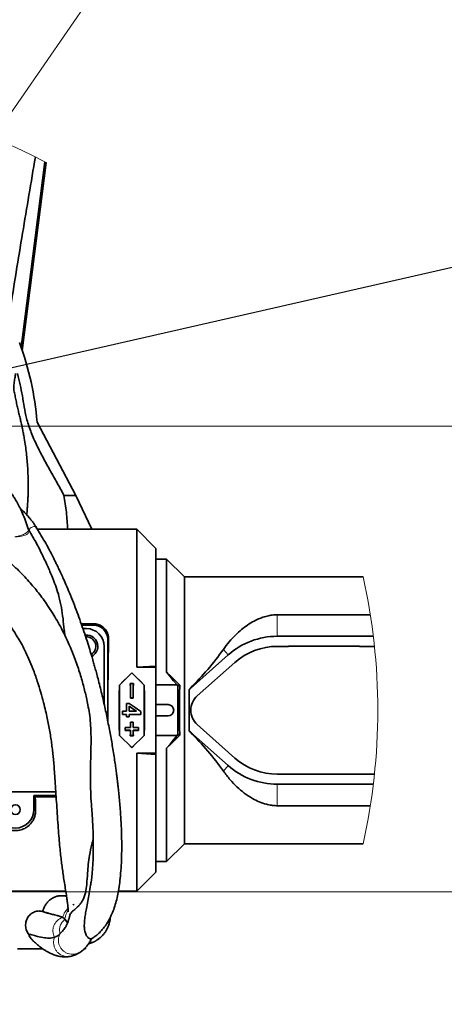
# Model space of a CAD drawing. Header units: millimetres. Extents: x 0 to 11920, y 0 to 8400.
# Tile 47 of 120: x 6378 to 6677, y 1687 to 2381. Entities that reach past the tile are written whole.
import ezdxf

# ---------------------------------------------------------------- set-up
doc = ezdxf.new("R2010")
doc.units = ezdxf.units.MM
doc.header["$LTSCALE"] = 20
doc.styles.add('SLDTEXTSTYLE0', font='TXT', dxfattribs={"width": 0.605})
doc.dimstyles.new('SLDDIMSTYLE2', dxfattribs={"dimtxt": 70, "dimasz": 70, "dimexe": 0, "dimexo": 0.0625, "dimgap": 17.5, "dimtad": 1, "dimdec": 1, "dimrnd": 1e-09, "dimzin": 12, "dimdsep": 46, "dimtxsty": 'SLDTEXTSTYLE0', "dimsah": 1, "dimcen": 0.09, "dimadec": 0, "dimazin": 3, "dimtfac": 1, "dimtmove": 0, "dimatfit": 0, "dimfxl": 1, "dimfrac": 2, "dimtolj": 1, "dimtzin": 12, "dimarcsym": 0})
doc.dimstyles.new('SLDDIMSTYLE3', dxfattribs={"dimtxt": 70, "dimasz": 70, "dimexe": 0, "dimexo": 0.0625, "dimgap": 17.5, "dimtad": 0, "dimtih": 1, "dimtoh": 1, "dimdec": 1, "dimrnd": 1e-09, "dimzin": 12, "dimdsep": 46, "dimtxsty": 'SLDTEXTSTYLE0', "dimblk1": 'NONE', "dimsah": 1, "dimcen": 0, "dimadec": 0, "dimazin": 3, "dimtfac": 1, "dimtmove": 0, "dimatfit": 3, "dimldrblk": 'NONE', "dimfxl": 1, "dimfrac": 2, "dimtolj": 1, "dimtzin": 12, "dimarcsym": 0})
doc.dimstyles.new('SLDDIMSTYLE5', dxfattribs={"dimtxt": 0.18, "dimasz": 70, "dimexe": 0, "dimexo": 0.0625, "dimgap": 0, "dimtad": 0, "dimtih": 1, "dimtoh": 1, "dimdec": 0, "dimrnd": 1e-09, "dimzin": 0, "dimdsep": 46, "dimtxsty": 'Standard', "dimsah": 1, "dimcen": 0.09, "dimadec": 0, "dimazin": 0, "dimtfac": 70, "dimtdec": 0, "dimtofl": 0, "dimtmove": 0, "dimatfit": 3, "dimfxl": 1, "dimfrac": 2, "dimtolj": 1, "dimtzin": 0, "dimarcsym": 0})
doc.dimstyles.new('SLDDIMSTYLE7', dxfattribs={"dimtxt": 70, "dimasz": 70, "dimexe": 0, "dimexo": 0.0625, "dimgap": 17.5, "dimtad": 1, "dimdec": 1, "dimrnd": 1e-09, "dimzin": 12, "dimdsep": 46, "dimtxsty": 'SLDTEXTSTYLE0', "dimsah": 1, "dimcen": 0.09, "dimadec": 0, "dimazin": 3, "dimtfac": 1, "dimtofl": 0, "dimtmove": 0, "dimatfit": 3, "dimfxl": 1, "dimfrac": 2, "dimtolj": 1, "dimtzin": 12, "dimarcsym": 0})

# ---------------------------------------------------------------- blocks, each defined once
blk = doc.blocks.new('_D_69')
at = {"color": 7, "linetype": 'Continuous', "lineweight": 0}
for p, q in [((7622.54, 2094.12), (7622.54, 2214.12)), ((6194.04, 2094.12), (7652.54, 2094.12)), ((7622.54, 2094.12), (7622.54, 1766.12)), ((6104.04, 1766.12), (7652.54, 1766.12)), ((7622.54, 1766.12), (7622.54, 1646.12))]:
    blk.add_line(p, q, dxfattribs=at)
at = {"color": 7, "linetype": 'Continuous', "lineweight": 18}
for points in [[(7622.54, 2094.12), (7632.54, 2164.12), (7612.54, 2164.12)], [(7622.54, 1766.12), (7612.54, 1696.12), (7632.54, 1696.12)]]:
    blk.add_solid(points, dxfattribs=at)
at = {"color": 7, "linetype": 'Continuous', "lineweight": 18, "insert": (7532.3, 1849.92), "char_height": 70, "attachment_point": 1, "rotation": 90, "style": 'SLDTEXTSTYLE0'}
blk.add_mtext('328', dxfattribs=at)
blk = doc.blocks.new('_D_70')
at = {"color": 7, "linetype": 'Continuous', "lineweight": 0}
for p, q in [((6190.04, 2098.12), (6190.04, 3001.01)), ((6300.04, 2215.12), (6300.04, 3001.01)), ((6190.04, 2971.01), (6070.04, 2971.01)), ((6190.04, 2971.01), (6300.04, 2971.01)), ((6300.04, 2971.01), (6551.27, 2971.01))]:
    blk.add_line(p, q, dxfattribs=at)
at = {"color": 7, "linetype": 'Continuous', "lineweight": 18}
for points in [[(6190.04, 2971.01), (6120.04, 2981.01), (6120.04, 2961.01)], [(6300.04, 2971.01), (6370.04, 2961.01), (6370.04, 2981.01)]]:
    blk.add_solid(points, dxfattribs=at)
at = {"color": 7, "linetype": 'Continuous', "lineweight": 18, "insert": (6390.85, 3061.24), "char_height": 70, "attachment_point": 1, "style": 'SLDTEXTSTYLE0'}
blk.add_mtext('110', dxfattribs=at)
blk = doc.blocks.new('SW_SYMBOL_HOLE_DEPTH')
at = {"color": 0, "linetype": 'Continuous', "lineweight": 18}
for p, q in [((0, 17500), (16000, 17500)), ((8000, 17500), (8000, 1500)), ((2000, 11100), (8000, 1500)), ((14000, 11100), (8000, 1500))]:
    blk.add_line(p, q, dxfattribs=at)
blk = doc.blocks.new('_D_72')
at = {"color": 7, "linetype": 'Continuous', "lineweight": 0}
for p, q in [((6287.22, 1770.38), (6292.85, 1761.87)), ((6292.85, 1761.87), (6499.51, 1449.62)), ((6499.51, 1449.62), (7085.77, 1449.62))]:
    blk.add_line(p, q, dxfattribs=at)
at = {"color": 7, "linetype": 'Continuous', "lineweight": 18}
blk.add_solid([(6292.85, 1761.87), (6323.15, 1697.98), (6339.83, 1709.02)], dxfattribs=at)
at = {"color": 7, "linetype": 'Continuous', "lineweight": 18, "xscale": 0.004511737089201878, "yscale": 0.004511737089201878, "zscale": 0.004511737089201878}
blk.add_blockref('SW_SYMBOL_HOLE_DEPTH', (6716.57, 1459.73), dxfattribs=at)
at = {"color": 7, "linetype": 'Continuous', "lineweight": 18, "char_height": 70, "attachment_point": 1, "style": 'SLDTEXTSTYLE0'}
for s, insert in [('22(2x)', (6813.25, 1540.04)), ('M12', (6529.51, 1540.04))]:
    blk.add_mtext(s, dxfattribs=dict(at, insert=insert))
blk = doc.blocks.new('_None')
blk = doc.blocks.new('_D_74')
at = {"color": 7, "linetype": 'Continuous', "lineweight": 0}
for p, q in [((6304.02, 2216.88), (6462.16, 2445.61)), ((6462.16, 2445.61), (7075.15, 2445.61)), ((6296.06, 2205.37), (6304.02, 2216.88))]:
    blk.add_line(p, q, dxfattribs=at)
at = {"color": 7, "linetype": 'Continuous', "lineweight": 18}
blk.add_solid([(6304.02, 2216.88), (6352.05, 2268.77), (6335.6, 2280.15)], dxfattribs=at)
at = {"color": 7, "linetype": 'Continuous', "lineweight": 18, "xscale": 0.004511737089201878, "yscale": 0.004511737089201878, "zscale": 0.004511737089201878}
blk.add_blockref('SW_SYMBOL_HOLE_DEPTH', (6679.21, 2455.73), dxfattribs=at)
at = {"color": 7, "linetype": 'Continuous', "lineweight": 18, "char_height": 70, "attachment_point": 1, "style": 'SLDTEXTSTYLE0'}
for s, insert in [('19 (4x)', (6775.9, 2536.04)), ('M12', (6492.16, 2536.04))]:
    blk.add_mtext(s, dxfattribs=dict(at, insert=insert))
blk = doc.blocks.new('_D_75')
at = {"color": 7, "linetype": 'Continuous', "lineweight": 0}
for p, q in [((6080.04, 2215.12), (6080.04, 2818.2)), ((6300.04, 2215.12), (6300.04, 2818.2)), ((6300.04, 2788.2), (6080.04, 2788.2)), ((6300.04, 2788.2), (6551.27, 2788.2))]:
    blk.add_line(p, q, dxfattribs=at)
at = {"color": 7, "linetype": 'Continuous', "lineweight": 18}
for points in [[(6080.04, 2788.2), (6150.04, 2778.2), (6150.04, 2798.2)], [(6300.04, 2788.2), (6230.04, 2798.2), (6230.04, 2778.2)]]:
    blk.add_solid(points, dxfattribs=at)
at = {"color": 7, "linetype": 'Continuous', "lineweight": 18, "insert": (6390.85, 2878.43), "char_height": 70, "attachment_point": 1, "style": 'SLDTEXTSTYLE0'}
blk.add_mtext('220', dxfattribs=at)

msp = doc.modelspace()

# ---------------------------------------------------------------- linework, layer by layer
at = {"color": 7, "linetype": 'Continuous', "lineweight": 35}
for p, q in [((6379.819685, 2147.445402), (6396.740968, 2279.989085)), ((6390.22202, 2097.109756), (6417.653608, 2045.5003)), ((6417.653608, 2045.5003), (6409.188258, 2045.5003)), ((6417.653608, 2045.5003), (6428.735807, 2021.623871)), ((6390.488518, 2021.623871), (6402.325033, 2021.623871)), ((6411.821184, 2021.623871), (6402.345033, 2021.623871)), ((6411.821184, 2021.623871), (6428.735807, 2021.623871)), ((6428.735807, 2021.623871), (6460.539241, 2021.623871)), ((6474.039243, 2008.123896), (6460.539241, 2021.623871)), ((6460.539241, 1924.446604), (6460.539241, 2021.623871)), ((6474.039243, 1925.188503), (6474.039243, 2008.123896)), ((6481.539243, 2000.623903), (6474.039243, 2000.623903)), ((6494.039238, 1988.123855), (6481.539243, 2000.623903)), ((6481.539243, 2000.623903), (6481.539243, 1920.938751)), ((6620.089174, 1988.123855), (6494.039238, 1988.123855)), ((6494.039238, 1800.123832), (6494.039238, 1988.123855)), ((6559.539245, 1961.363515), (6625.133009, 1961.363515)), ((6421.369742, 1955.067656), (6430.039241, 1955.067656)), ((6430.039241, 1954.123876), (6421.696533, 1954.123876)), ((6422.562177, 1951.623878), (6425.039241, 1951.623878)), ((6440.039241, 1886.585078), (6440.039241, 1944.123885)), ((6559.539245, 1946.223876), (6627.227546, 1946.223876)), ((6437.539241, 1939.12389), (6437.539241, 1898.332676)), ((6559.539245, 1939.12389), (6567.539246, 1939.12389)), ((6567.539246, 1939.223907), (6617.539243, 1939.223907)), ((6567.539246, 1939.12389), (6567.539246, 1939.223907)), ((6617.539243, 1939.223907), (6617.539243, 1939.12389)), ((6617.539243, 1939.12389), (6628.024102, 1939.12389)), ((6498.378188, 1909.542582), (6524.988712, 1933.119676)), ((6474.039243, 1925.188503), (6460.539241, 1924.446604)), ((6460.539241, 1924.446604), (6474.039243, 1924.446604)), ((6474.039243, 1924.446604), (6474.039243, 1925.188503)), ((6474.039243, 1924.446604), (6474.039243, 1863.801143)), ((6503.086613, 1904.228351), (6529.697136, 1927.805445)), ((6457.039242, 1920.534632), (6457.039242, 1920.385441)), ((6448.247236, 1911.855719), (6448.35277, 1911.812028)), ((6456.023329, 1913.014791), (6455.969893, 1913.068256)), ((6458.108586, 1913.068256), (6455.969893, 1913.068256)), ((6456.023329, 1913.014791), (6458.055154, 1913.014791)), ((6458.055154, 1913.014791), (6458.108586, 1913.068256)), ((6465.831247, 1911.855719), (6465.725713, 1911.812028)), ((6488.898971, 1911.93541), (6474.039243, 1911.93541)), ((6489.460864, 1911.279878), (6488.898971, 1911.93541)), ((6490.774759, 1911.765894), (6489.460864, 1911.279878)), ((6489.460864, 1876.967928), (6489.460864, 1911.279878)), ((6497.45533, 1908.791325), (6498.270297, 1909.664354)), ((6497.539238, 1907.798669), (6497.45533, 1908.791325)), ((6497.45533, 1908.791325), (6497.539238, 1908.756396)), ((6497.539238, 1907.798669), (6497.539238, 1908.756396)), ((6497.539238, 1880.449078), (6497.539238, 1907.798669)), ((6456.082088, 1902.7917), (6456.029744, 1902.739367)), ((6456.029744, 1902.739367), (6458.04874, 1902.739367)), ((6457.996395, 1902.7917), (6456.082088, 1902.7917)), ((6457.996395, 1902.7917), (6458.04874, 1902.739367)), ((6453.237386, 1898.791096), (6453.184837, 1898.843667)), ((6453.184837, 1898.843667), (6455.261157, 1898.843667)), ((6455.244855, 1898.791096), (6453.237386, 1898.791096)), ((6455.126804, 1897.038242), (6455.179107, 1896.938822)), ((6455.244855, 1898.791096), (6455.261157, 1898.843667)), ((6474.039243, 1898.123881), (6482.539238, 1898.123881)), ((6450.418399, 1891.137681), (6450.420172, 1893.473706)), ((6450.470884, 1891.190133), (6450.418399, 1891.137681)), ((6453.187631, 1891.137681), (6450.418399, 1891.137681)), ((6450.472564, 1893.421313), (6450.420172, 1893.473706)), ((6450.420172, 1893.473706), (6453.189404, 1893.473706)), ((6450.472564, 1893.421313), (6450.470884, 1891.190133)), ((6450.470884, 1891.190133), (6453.240116, 1891.190133)), ((6453.241796, 1893.421313), (6450.472564, 1893.421313)), ((6453.184837, 1889.40408), (6453.187631, 1891.137681)), ((6453.237386, 1889.456651), (6453.184837, 1889.40408)), ((6455.182106, 1889.40408), (6453.184837, 1889.40408)), ((6453.240116, 1891.190133), (6453.187631, 1891.137681)), ((6453.241796, 1893.421313), (6453.189404, 1893.473706)), ((6453.240116, 1891.190133), (6453.237386, 1889.456651)), ((6453.237386, 1889.456651), (6455.129557, 1889.456651)), ((6455.125147, 1893.421313), (6455.177539, 1893.473706)), ((6460.393579, 1893.421313), (6455.125147, 1893.421313)), ((6455.126827, 1891.190133), (6463.434518, 1891.190133)), ((6455.129557, 1889.456651), (6455.126827, 1891.190133)), ((6455.126827, 1891.190133), (6455.179316, 1891.137681)), ((6455.129557, 1889.456651), (6455.182106, 1889.40408)), ((6455.177539, 1893.473706), (6460.224808, 1893.473706)), ((6455.179316, 1891.137681), (6455.182106, 1889.40408)), ((6463.487008, 1891.137681), (6455.179316, 1891.137681)), ((6460.393579, 1893.421313), (6460.224808, 1893.473706)), ((6463.432928, 1893.164715), (6463.485328, 1893.192312)), ((6463.434518, 1891.190133), (6463.432928, 1893.164715)), ((6463.434518, 1891.190133), (6463.487008, 1891.137681)), ((6463.485328, 1893.192312), (6463.487008, 1891.137681)), ((6482.539238, 1890.123865), (6474.039243, 1890.123865)), ((6452.264619, 1882.023534), (6452.253257, 1879.962883)), ((6452.306309, 1880.015931), (6452.253257, 1879.962883)), ((6452.253257, 1879.962883), (6456.003257, 1879.962883)), ((6452.317004, 1881.971142), (6452.264619, 1882.023534)), ((6456.014616, 1882.023534), (6452.264619, 1882.023534)), ((6452.306309, 1880.015931), (6452.317004, 1881.971142)), ((6456.056309, 1880.015931), (6452.306309, 1880.015931)), ((6452.317004, 1881.971142), (6456.067004, 1881.971142)), ((6456.056309, 1880.015931), (6456.003257, 1879.962883)), ((6456.067004, 1881.971142), (6456.014616, 1882.023534)), ((6456.082971, 1885.705134), (6456.030631, 1885.757467)), ((6458.047853, 1885.757467), (6456.030631, 1885.757467)), ((6456.082971, 1885.705134), (6457.995513, 1885.705134)), ((6457.995513, 1885.705134), (6458.047853, 1885.757467)), ((6458.011479, 1881.971142), (6458.063864, 1882.023534)), ((6458.011479, 1881.971142), (6461.761479, 1881.971142)), ((6461.772171, 1880.015931), (6458.022171, 1880.015931)), ((6458.022171, 1880.015931), (6458.075226, 1879.962883)), ((6461.813864, 1882.023534), (6458.063864, 1882.023534)), ((6458.075226, 1879.962883), (6461.825226, 1879.962883)), ((6461.761479, 1881.971142), (6461.813864, 1882.023534)), ((6461.761479, 1881.971142), (6461.772171, 1880.015931)), ((6461.772171, 1880.015931), (6461.825226, 1879.962883)), ((6461.825226, 1879.962883), (6461.813864, 1882.023534)), ((6497.45533, 1879.456422), (6497.539238, 1880.449078)), ((6497.539238, 1879.49141), (6497.539238, 1880.449078)), ((6529.697136, 1860.442302), (6503.086613, 1884.019396)), ((6448.247236, 1876.392028), (6448.35277, 1876.435778)), ((6456.031089, 1876.240751), (6455.977739, 1876.187346)), ((6455.977739, 1876.187346), (6458.100741, 1876.187346)), ((6458.047395, 1876.240751), (6456.031089, 1876.240751)), ((6458.047395, 1876.240751), (6458.100741, 1876.187346)), ((6465.831247, 1876.392028), (6465.725713, 1876.435778)), ((6474.039243, 1876.312396), (6488.898971, 1876.312396)), ((6488.898971, 1876.312396), (6489.460864, 1876.967928)), ((6490.774759, 1876.481912), (6489.460864, 1876.967928)), ((6497.45533, 1879.456422), (6497.539238, 1879.49141)), ((6498.270297, 1878.583452), (6497.45533, 1879.456422)), ((6524.988712, 1855.128071), (6498.378188, 1878.705165)), ((6457.039242, 1867.713115), (6457.039242, 1867.862365)), ((6481.539243, 1867.308995), (6481.539243, 1787.623903)), ((6460.539241, 1863.801143), (6474.039243, 1863.801143)), ((6460.539241, 1766.623876), (6460.539241, 1863.801143)), ((6460.539241, 1863.801143), (6474.039243, 1863.059303)), ((6474.039243, 1863.059303), (6474.039243, 1863.801143)), ((6474.039243, 1780.123851), (6474.039243, 1863.059303)), ((6567.539246, 1849.123857), (6559.539245, 1849.123857)), ((6567.539246, 1849.02384), (6567.539246, 1849.123857)), ((6617.539243, 1849.02384), (6567.539246, 1849.02384)), ((6617.539243, 1849.123857), (6617.539243, 1849.02384)), ((6628.024087, 1849.123857), (6617.539243, 1849.123857)), ((6627.227546, 1842.023871), (6559.539245, 1842.023871)), ((6403.494991, 1836.623928), (6345.039242, 1836.623928)), ((6388.039242, 1834.123871), (6403.652358, 1834.123871)), ((6388.039242, 1824.12388), (6388.039242, 1834.123871)), ((6388.039242, 1834.123871), (6388.983023, 1833.180091)), ((6403.711766, 1833.180091), (6388.983023, 1833.180091)), ((6625.133009, 1826.884291), (6559.539245, 1826.884291)), ((6481.539243, 1787.623903), (6494.039238, 1800.123832)), ((6494.039238, 1800.123832), (6620.089159, 1800.123832)), ((6474.039243, 1787.623903), (6481.539243, 1787.623903)), ((6460.539241, 1766.623876), (6474.039243, 1780.123851)), ((6410.484087, 1766.623876), (6328.539238, 1766.623876)), ((6460.539241, 1766.623876), (6447.524102, 1766.623876)), ((6415.586654, 1756.845853), (6416.214976, 1757.422587)), ((6394.213439, 1726.121566), (6376.538382, 1726.121566)), ((6423.555523, 1726.121566), (6424.462707, 1726.121566)), ((6424.462707, 1727.052233), (6424.462707, 1726.121566))]:
    msp.add_line(p, q, dxfattribs=at)
at = {"color": 8, "linetype": 'Continuous', "lineweight": 18}
for p, q in [((6559.539245, 1961.363515), (6559.539245, 1946.223876)), ((6430.039241, 1955.067656), (6430.039241, 1954.123876)), ((6440.7055, 1944.123885), (6440.039241, 1944.123885)), ((6521.552854, 1936.997554), (6524.988712, 1933.119676)), ((6498.270297, 1909.664354), (6498.378188, 1909.542582)), ((6498.270297, 1878.583452), (6498.378188, 1878.705165)), ((6521.552854, 1851.250193), (6524.988712, 1855.128071)), ((6559.539245, 1826.884291), (6559.539245, 1842.023871)), ((6389.26738, 1824.12388), (6388.039242, 1824.12388)), ((6429.495477, 1730.898759), (6427.057419, 1730.445287)), ((6433.454285, 1732.886574), (6429.899314, 1731.038949))]:
    msp.add_line(p, q, dxfattribs=at)
at = {"color": 7, "linetype": 'Continuous', "lineweight": 35, "flags": 128}
for points in [[(6378.999674, 2149.764142), (6387.221479, 2213.876924), (6395.76885, 2280.496082)], [(6440.7055, 1944.123885), (6440.576238, 1937.888584), (6440.464336, 1931.532285), (6440.370101, 1925.072512), (6440.293794, 1918.527088), (6440.235627, 1911.91425), (6440.195761, 1905.25212), (6440.174305, 1898.559293), (6440.171319, 1891.854128), (6440.184533, 1885.794839)], [(6457.039242, 1920.534632), (6454.115615, 1917.653641), (6451.184426, 1914.760193), (6448.247236, 1911.855719)], [(6457.039242, 1920.385441), (6454.150875, 1917.539677), (6451.254868, 1914.681336), (6448.35277, 1911.812028)], [(6465.831247, 1911.855719), (6462.894053, 1914.760193), (6459.962868, 1917.653641), (6457.039242, 1920.534632)], [(6465.725713, 1911.812028), (6462.823615, 1914.681336), (6459.927608, 1917.539677), (6457.039242, 1920.385441)], [(6481.539243, 1920.938751), (6483.96022, 1917.956612), (6486.414143, 1914.954683), (6488.898971, 1911.93541)], [(6490.774759, 1911.765894), (6487.755419, 1914.751074), (6484.676571, 1917.809031), (6481.539243, 1920.938751)], [(6448.247236, 1911.855719), (6448.205699, 1904.785118), (6448.184901, 1897.681317), (6448.184901, 1890.56643), (6448.205699, 1883.462629), (6448.247236, 1876.392028)], [(6448.35277, 1911.812028), (6448.310775, 1904.759428), (6448.289746, 1897.672853), (6448.289746, 1890.574894), (6448.310775, 1883.488319), (6448.35277, 1876.435778)], [(6455.969893, 1913.068256), (6455.994823, 1909.636221), (6456.014779, 1906.192383), (6456.029744, 1902.739367)], [(6456.082088, 1902.7917), (6456.067343, 1906.209132), (6456.047752, 1909.617683), (6456.023329, 1913.014791)], [(6458.055154, 1913.014791), (6458.030728, 1909.617683), (6458.011136, 1906.209132), (6457.996395, 1902.7917)], [(6458.04874, 1902.739367), (6458.063704, 1906.192383), (6458.083657, 1909.636221), (6458.108586, 1913.068256)], [(6465.725713, 1876.435778), (6465.767705, 1883.488319), (6465.788738, 1890.574894), (6465.788738, 1897.672853), (6465.767705, 1904.759428), (6465.725713, 1911.812028)], [(6465.831247, 1876.392028), (6465.87278, 1883.462629), (6465.893582, 1890.56643), (6465.893582, 1897.681317), (6465.87278, 1904.785118), (6465.831247, 1911.855719)], [(6490.774759, 1876.481912), (6490.628437, 1882.314345), (6490.540349, 1888.204655), (6490.510942, 1894.123873), (6490.540349, 1900.043151), (6490.628437, 1905.933401), (6490.774759, 1911.765894)], [(6497.539238, 1880.449078), (6497.499951, 1887.268207), (6497.486831, 1894.123873), (6497.499951, 1900.97954), (6497.539238, 1907.798669)], [(6453.189404, 1893.473706), (6453.188625, 1896.159134), (6453.184837, 1898.843667)], [(6453.237386, 1898.791096), (6453.241085, 1896.106681), (6453.241796, 1893.421313)], [(6455.125147, 1893.421313), (6455.125299, 1895.229897), (6455.126804, 1897.038242)], [(6455.126804, 1897.038242), (6457.761222, 1895.229897), (6460.393579, 1893.421313)], [(6455.179107, 1896.938822), (6455.177696, 1895.206413), (6455.177539, 1893.473706)], [(6460.224808, 1893.473706), (6457.702913, 1895.206413), (6455.179107, 1896.938822)], [(6463.432928, 1893.164715), (6459.335328, 1895.978412), (6455.244855, 1898.791096)], [(6455.261157, 1898.843667), (6459.369597, 1896.018467), (6463.485328, 1893.192312)], [(6456.003257, 1879.962883), (6455.991247, 1878.073237), (6455.977739, 1876.187346)], [(6456.030631, 1885.757467), (6456.023355, 1883.889339), (6456.014616, 1882.023534)], [(6456.031089, 1876.240751), (6456.044444, 1878.126523), (6456.056309, 1880.015931)], [(6456.067004, 1881.971142), (6456.07571, 1883.837006), (6456.082971, 1885.705134)], [(6457.995513, 1885.705134), (6458.002769, 1883.837006), (6458.011479, 1881.971142)], [(6458.022171, 1880.015931), (6458.03404, 1878.126523), (6458.047395, 1876.240751)], [(6458.063864, 1882.023534), (6458.055128, 1883.889339), (6458.047853, 1885.757467)], [(6458.100741, 1876.187346), (6458.087233, 1878.073237), (6458.075226, 1879.962883)], [(6448.247236, 1876.392028), (6451.184426, 1873.487613), (6454.115615, 1870.594165), (6457.039242, 1867.713115)], [(6448.35277, 1876.435778), (6451.254868, 1873.56641), (6454.150875, 1870.708129), (6457.039242, 1867.862365)], [(6457.039242, 1867.862365), (6459.927608, 1870.708129), (6462.823615, 1873.56641), (6465.725713, 1876.435778)], [(6457.039242, 1867.713115), (6459.962868, 1870.594165), (6462.894053, 1873.487613), (6465.831247, 1876.392028)], [(6481.539243, 1867.308995), (6484.676571, 1870.438716), (6487.755419, 1873.496673), (6490.774759, 1876.481912)], [(6488.898971, 1876.312396), (6486.414143, 1873.293063), (6483.96022, 1870.291135), (6481.539243, 1867.308995)], [(6388.983023, 1833.180091), (6389.073429, 1830.111763), (6389.168239, 1827.092311), (6389.26738, 1824.12388)]]:
    msp.add_lwpolyline(points, dxfattribs=at)
at = {"color": 7, "linetype": 'Continuous', "lineweight": 35}
msp.add_circle((6375.039241, 1824.123864), 3.400013, dxfattribs=at)
at = {"color": 7, "linetype": 'Continuous', "lineweight": 18}
for centre, radius, start, end in [((6194.877883, 1894.123664), 435.477701, 62.383965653, 111.80042228), ((6194.876703, 1894.123711), 435.478671, 0.000021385, 12.465679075), ((6194.877656, 1894.12394), 435.477718, 347.534298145, 359.999991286)]:
    msp.add_arc(centre, radius, start, end, dxfattribs=at)
at = {"color": 7, "linetype": 'Continuous', "lineweight": 35}
for centre, radius, start, end in [((6189.343357, 2081.838661), 201.458292, 4.347348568, 20.722736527), ((6425.039245, 1939.123881), 12.499997, 0.000039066, 90.000016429), ((6430.039276, 1944.123911), 9.999965, 359.999854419, 90.000198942), ((6425.039253, 1939.123916), 7.999988, 359.999816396, 96.512010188), ((6425.039237, 1939.12387), 6.634998, 300.773848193, 94.266411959), ((6559.539224, 1894.123865), 52.100011, 89.999977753, 131.541127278), ((6425.039239, 1939.123866), 8.000002, 298.365754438, 0.000170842), ((6345.805727, 2063.117144), 216.317368, 314.814915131, 324.336035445), ((6559.539388, 1894.123576), 45.000314, 90.000182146, 131.541053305), ((6512.058708, 1894.10317), 20.628429, 131.543439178, 134.737300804), ((6512.039241, 1894.123873), 13.5, 131.541136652, 228.458863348), ((6482.53923, 1894.123873), 4.000008, 270.000106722, 89.999893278), ((6512.098669, 1894.186106), 20.686013, 225.264922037, 228.450003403), ((6345.801219, 1725.127097), 216.323075, 35.664022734, 45.184903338), ((6559.539388, 1894.124171), 45.000314, 228.458946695, 269.999817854), ((6559.539528, 1894.124684), 52.100813, 228.459207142, 269.999687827), ((6375.03924, 1824.123934), 13.000001, 180.000234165, 359.999765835)]:
    msp.add_arc(centre, radius, start, end, dxfattribs=at)
for points, knots in [([(6389.09928, 2283.891341), (6386.049454, 2266.007173), (6379.886653, 2229.868542), (6374.077246, 2193.671415), (6371.14278, 2175.387404)], [0, 0, 0, 0, 0.4948767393, 1, 1, 1, 1]), ([(6375.091498, 2131.237111), (6374.930052, 2130.148851), (6374.586123, 2127.830521), (6373.96705, 2124.206995), (6373.656404, 2120.387696), (6374.587176, 2116.668248), (6375.262425, 2113.018724), (6376.067277, 2109.337465), (6376.858273, 2105.818571), (6377.666004, 2102.421753), (6378.491847, 2099.093145), (6379.275941, 2095.701009), (6379.994321, 2092.323827), (6380.644427, 2088.988022), (6381.352491, 2085.010674), (6382.070711, 2080.381906), (6382.736361, 2075.159677), (6383.27442, 2069.94501), (6383.661532, 2064.68948), (6383.920476, 2059.39316), (6384.035799, 2054.144317), (6384.017327, 2049.56152), (6383.917407, 2045.608925), (6383.776304, 2042.264168), (6383.580419, 2038.915966), (6383.322212, 2035.566057), (6383.113104, 2033.183829), (6382.973391, 2031.920401), (6382.956998, 2031.772158)], [0, 0, 0, 0, 0.032818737, 0.0699140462, 0.109979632, 0.1457492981, 0.183490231, 0.2209320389, 0.2581490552, 0.2911474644, 0.3251312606, 0.3605039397, 0.3950496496, 0.428173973, 0.4619300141, 0.5156159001, 0.5679539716, 0.6190339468, 0.6720563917, 0.7252109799, 0.7772757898, 0.8287282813, 0.8619707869, 0.8952741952, 0.9286378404, 0.9620630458, 0.995548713, 1, 1, 1, 1]), ([(6409.188258, 2045.5003), (6408.989431, 2045.874963), (6407.224961, 2049.19987), (6403.779597, 2055.432921), (6398.81702, 2064.162463), (6393.981516, 2072.924083), (6389.506059, 2081.757196), (6385.653505, 2090.710103), (6382.758065, 2099.362256), (6381.113177, 2107.721427), (6379.599087, 2118.26562), (6377.765732, 2126.044144), (6376.541779, 2131.237111)], [0, 0, 0, 0, 0.0137458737, 0.1219860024, 0.2307836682, 0.3391741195, 0.4462885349, 0.5515422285, 0.6548540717, 0.7412184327, 0.8272366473, 1, 1, 1, 1]), ([(6384.040603, 2021.84858), (6383.423452, 2023.751721), (6382.222987, 2027.453656), (6380.148493, 2032.572451), (6378.06935, 2037.023572), (6376.083993, 2040.725361), (6374.248919, 2043.767476), (6372.529915, 2046.340716), (6370.962786, 2048.479681), (6369.430448, 2050.405237), (6367.863555, 2052.228861), (6366.063864, 2054.151424), (6363.818622, 2056.327753), (6361.240646, 2058.537781), (6358.508695, 2060.574305), (6356.047827, 2062.186301), (6353.950986, 2063.409528), (6351.953806, 2064.464714), (6349.760967, 2065.508496), (6347.015157, 2066.64561), (6343.673297, 2067.788955), (6339.691725, 2068.865477), (6336.784589, 2069.345788), (6335.228221, 2069.602928)], [0, 0, 0, 0, 0.0828481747, 0.1611539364, 0.2285873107, 0.2862573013, 0.3350573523, 0.3756874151, 0.4143983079, 0.4448529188, 0.4775970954, 0.513960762, 0.553894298, 0.6070613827, 0.6544844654, 0.6949364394, 0.7288500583, 0.7549971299, 0.788477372, 0.8294081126, 0.878023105, 0.9346982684, 1, 1, 1, 1]), ([(6426.04556, 1897.850236), (6425.70883, 1899.541695), (6424.800552, 1904.104142), (6422.908292, 1911.788541), (6420.190243, 1921.200989), (6417.069314, 1930.16991), (6413.785998, 1938.30644), (6410.689692, 1945.157035), (6407.538025, 1951.46129), (6404.43614, 1957.124376), (6401.197535, 1962.571207), (6397.913422, 1967.654134), (6394.509712, 1972.508783), (6391.278517, 1976.789339), (6387.961268, 1980.885126), (6384.461056, 1984.934651), (6380.578543, 1989.143519), (6376.25177, 1993.536195), (6371.302915, 1998.245064), (6365.523658, 2003.395053), (6358.726421, 2009.055022), (6350.872575, 2015.164266), (6341.96491, 2021.654723), (6332.020667, 2028.470353), (6322.078971, 2034.949377), (6315.340243, 2038.962821), (6312.343524, 2040.747604)], [0, 0, 0, 0, 0.027347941, 0.07376681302, 0.12544651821, 0.18266501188, 0.2242710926, 0.26455026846, 0.30185010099, 0.33601476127, 0.36692211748, 0.40232325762, 0.43195355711, 0.46092626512, 0.48735500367, 0.515521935, 0.54579350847, 0.57814436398, 0.61328185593, 0.65410427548, 0.70087843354, 0.75352344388, 0.81186775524, 0.87562867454, 0.94469195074, 1, 1, 1, 1]), ([(6411.821184, 2021.623871), (6411.578626, 2025.616271), (6411.09247, 2033.618223), (6409.823902, 2041.533952), (6409.188258, 2045.5003)], [0, 0, 0, 0, 0.49892833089, 1, 1, 1, 1]), ([(6389.739248, 2022.87527), (6389.258974, 2023.638722), (6388.377641, 2025.039705), (6387.102007, 2026.839524), (6386.115981, 2028.115362), (6385.36515, 2029.037506), (6384.681695, 2029.848015), (6383.838681, 2030.811582), (6382.755779, 2032.000836), (6381.378417, 2033.449178), (6379.848584, 2034.998288), (6378.753193, 2036.050521), (6378.242963, 2036.540649)], [0, 0, 0, 0, 0.1510283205, 0.277146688, 0.3692596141, 0.4210258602, 0.4762883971, 0.5468065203, 0.6354260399, 0.7456327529, 0.8815165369, 1, 1, 1, 1]), ([(6384.193634, 2021.487376), (6384.17959, 2021.507623), (6384.092643, 2021.632977), (6384.055587, 2021.783318), (6384.024517, 2021.909377)], [0, 0, 0, 0, 0.16151910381, 1, 1, 1, 1]), ([(6401.530474, 1986.358127), (6401.359404, 1986.801546), (6400.129694, 1989.989008), (6397.520246, 1996.034668), (6393.522392, 2004.621754), (6389.083166, 2013.252808), (6385.727989, 2018.861076), (6384.101057, 2021.580538)], [0, 0, 0, 0, 0.0362366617, 0.2604826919, 0.501820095, 0.7584314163, 1, 1, 1, 1]), ([(6428.507582, 1733.1871), (6429.068596, 1733.503095), (6430.65439, 1734.396302), (6432.910517, 1736.20641), (6435.227806, 1738.403864), (6437.153122, 1740.622643), (6438.79388, 1742.840462), (6440.216549, 1745.077469), (6441.473528, 1747.352349), (6442.869284, 1750.246848), (6444.350695, 1753.952372), (6445.784446, 1758.518435), (6446.966764, 1763.382402), (6447.937729, 1768.629994), (6448.738589, 1774.498675), (6449.367574, 1781.239233), (6449.781506, 1788.888934), (6449.939667, 1797.267005), (6449.831785, 1806.138875), (6449.524348, 1813.905227), (6449.139185, 1820.46608), (6448.759623, 1825.749417), (6448.317607, 1830.978265), (6447.844976, 1835.877278), (6447.411327, 1839.934779), (6447.05235, 1843.068115), (6446.777447, 1845.359), (6446.544644, 1847.232124), (6446.310496, 1849.065109), (6445.995378, 1851.460128), (6445.535293, 1854.810782), (6444.901693, 1859.175228), (6444.138703, 1864.110045), (6443.294019, 1869.241188), (6442.42088, 1874.250528), (6441.158259, 1881.126712), (6439.437273, 1889.803538), (6437.506893, 1898.640685), (6435.854644, 1905.706575), (6434.549503, 1911.041614), (6433.27148, 1916.043757), (6432.107934, 1920.424913), (6431.079784, 1924.175105), (6430.063401, 1927.782607), (6428.84848, 1931.972608), (6427.301674, 1937.118167), (6425.412352, 1943.133609), (6423.27921, 1949.607638), (6420.964727, 1956.293696), (6418.491964, 1963.087829), (6415.853278, 1969.976707), (6413.220286, 1976.499397), (6410.758665, 1982.305657), (6408.656811, 1987.062009), (6406.908581, 1990.883173), (6405.612358, 1993.638609), (6404.531829, 1995.89289), (6403.409977, 1998.195231), (6401.897237, 2001.229342), (6399.973474, 2004.973504), (6397.615822, 2009.399629), (6394.785236, 2014.464482), (6392.130133, 2019.033438), (6390.344157, 2021.863946), (6389.728039, 2022.840402)], [0, 0, 0, 0, 0.0062964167, 0.0177978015, 0.0281739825, 0.037539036, 0.0465061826, 0.055154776, 0.0634675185, 0.0719312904, 0.0865934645, 0.1024817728, 0.1187353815, 0.1355574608, 0.1546944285, 0.1766899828, 0.2018010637, 0.2296603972, 0.2586921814, 0.2886315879, 0.3057263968, 0.3230175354, 0.340475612, 0.3570865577, 0.3711896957, 0.3804152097, 0.3879554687, 0.3937731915, 0.398889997, 0.4060421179, 0.4174171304, 0.4319929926, 0.4492077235, 0.466291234, 0.4828907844, 0.4989766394, 0.5347184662, 0.5694662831, 0.5875067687, 0.6057425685, 0.6232234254, 0.6380386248, 0.6501104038, 0.6612837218, 0.6747225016, 0.6928100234, 0.7138726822, 0.7364343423, 0.7595252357, 0.783121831, 0.8071983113, 0.8317257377, 0.8519658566, 0.8689226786, 0.8826212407, 0.8930941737, 0.8987270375, 0.907089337, 0.9181616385, 0.9319100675, 0.9482897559, 0.9672430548, 0.988699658, 1, 1, 1, 1]), ([(6331.139238, 1992.600343), (6332.51955, 1991.561738), (6335.631663, 1989.220055), (6340.118151, 1985.622113), (6344.532607, 1981.93176), (6348.489153, 1978.458938), (6353.300218, 1974.029446), (6358.784218, 1968.600696), (6363.970615, 1962.890684), (6367.839649, 1958.178614), (6370.686624, 1954.421615), (6373.511014, 1950.392391), (6376.286007, 1946.063233), (6379.09652, 1941.231794), (6381.850404, 1935.992467), (6384.662807, 1929.984008), (6387.61496, 1922.804483), (6390.397284, 1914.961073), (6392.827906, 1907.029614), (6394.731313, 1900.002174), (6396.214876, 1893.920971), (6397.399641, 1888.612305), (6398.388581, 1883.768405), (6399.245974, 1879.107564), (6399.995313, 1874.510622), (6400.641023, 1869.976309), (6401.195409, 1865.473719), (6401.675572, 1860.944038), (6402.120124, 1856.083257), (6402.559331, 1850.551271), (6403.016061, 1844.069966), (6403.478677, 1836.929479), (6403.95817, 1829.250653), (6404.459804, 1821.305813), (6404.99157, 1813.377229), (6405.545165, 1805.974734), (6406.103631, 1799.43343), (6406.67753, 1793.724624), (6407.254589, 1788.737487), (6407.841033, 1784.131454), (6408.469925, 1779.581884), (6409.17661, 1774.843216), (6409.945552, 1769.985325), (6410.691505, 1765.362751), (6411.306761, 1761.359439), (6411.721829, 1758.256603), (6411.951734, 1756.217738), (6412.067917, 1754.943135), (6412.129585, 1754.139807), (6412.167942, 1753.389023), (6412.196512, 1752.721989), (6412.166922, 1752.285454), (6412.17871, 1752.084075), (6412.180247, 1752.057812)], [0, 0, 0, 0, 0.01961599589, 0.04422708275, 0.06529818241, 0.08495342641, 0.10400487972, 0.13955778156, 0.17254562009, 0.19155338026, 0.20877899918, 0.22606411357, 0.24741981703, 0.26715352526, 0.28952171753, 0.31461420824, 0.34246306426, 0.37764520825, 0.4090813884, 0.43664735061, 0.46031410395, 0.48016020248, 0.49841323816, 0.51645376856, 0.53397393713, 0.55130226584, 0.56846229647, 0.58548943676, 0.60302817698, 0.62389098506, 0.64850809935, 0.67681286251, 0.70514934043, 0.73587997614, 0.76721541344, 0.7953893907, 0.82017763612, 0.84176767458, 0.86054357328, 0.87718859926, 0.89449588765, 0.91269949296, 0.93159587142, 0.95034927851, 0.9658737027, 0.97759004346, 0.98589732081, 0.98917145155, 0.99212454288, 0.99504567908, 0.99770968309, 0.99970130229, 1, 1, 1, 1]), ([(6409.823958, 1946.788928), (6409.682875, 1948.109057), (6409.261904, 1952.048113), (6408.581459, 1958.616508), (6407.451519, 1966.453101), (6405.863915, 1973.894827), (6403.892045, 1980.553045), (6402.260873, 1984.527542), (6401.51247, 1986.351094)], [0, 0, 0, 0, 0.0980891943, 0.292682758, 0.4878691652, 0.68273734, 0.8544356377, 1, 1, 1, 1]), ([(6521.552854, 1936.997554), (6522.899074, 1938.817259), (6525.576877, 1942.436887), (6529.91024, 1947.033348), (6534.256398, 1950.957585), (6538.610385, 1954.233152), (6542.97194, 1956.874535), (6547.285779, 1958.917646), (6551.232499, 1960.274914), (6555.104567, 1961.095434), (6557.809289, 1961.34988), (6559.29488, 1961.361589), (6559.539245, 1961.363515)], [0, 0, 0, 0, 0.1451169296, 0.2886561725, 0.4043560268, 0.5205017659, 0.6376703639, 0.7308524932, 0.8262767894, 0.9046871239, 0.9843220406, 1, 1, 1, 1]), ([(6430.039241, 1955.067656), (6431.127964, 1954.970407), (6433.278235, 1954.778337), (6436.220876, 1953.27793), (6438.652755, 1950.971571), (6440.413878, 1947.817253), (6440.606655, 1945.37575), (6440.7055, 1944.123885)], [0, 0, 0, 0, 0.1919538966, 0.3791168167, 0.5708962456, 0.7799798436, 1, 1, 1, 1]), ([(6426.060697, 1897.85274), (6426.451346, 1895.815314), (6427.26316, 1891.581306), (6427.924629, 1885.075746), (6428.334218, 1877.017409), (6428.276032, 1867.659054), (6427.947657, 1857.037784), (6427.794264, 1846.636379), (6427.975539, 1836.908078), (6428.298441, 1829.978033), (6428.645416, 1826.443617), (6428.713788, 1825.747153)], [0, 0, 0, 0, 0.08607255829, 0.17886876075, 0.27110749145, 0.42090315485, 0.56710778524, 0.71221772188, 0.85259905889, 0.97095437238, 1, 1, 1, 1]), ([(6559.539245, 1826.884291), (6559.346185, 1826.885486), (6557.952062, 1826.894114), (6555.375595, 1827.116187), (6551.262055, 1827.94368), (6546.762734, 1829.506693), (6541.524874, 1832.146535), (6536.228468, 1835.654696), (6530.995135, 1840.115332), (6526.014423, 1845.272893), (6523.099256, 1849.17843), (6521.552854, 1851.250193)], [0, 0, 0, 0, 0.0123876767, 0.089453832, 0.1654176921, 0.2811544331, 0.3937851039, 0.5410476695, 0.6875799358, 0.8342712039, 1, 1, 1, 1]), ([(6428.664818, 1825.743815), (6428.768607, 1824.530948), (6429.12026, 1820.421542), (6429.538365, 1813.331063), (6429.865642, 1804.671939), (6429.933334, 1796.344406), (6429.757866, 1788.649307), (6429.355671, 1781.970795), (6428.853842, 1776.633217), (6428.416338, 1773.652183), (6428.236507, 1772.426865)], [0, 0, 0, 0, 0.06834931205, 0.23157928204, 0.39875225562, 0.55485600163, 0.69910818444, 0.83084384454, 0.93047042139, 1, 1, 1, 1]), ([(6389.26738, 1824.12388), (6389.245057, 1823.171358), (6389.200572, 1821.273242), (6388.421995, 1818.480929), (6387.11564, 1815.848971), (6385.414571, 1813.701456), (6383.521903, 1812.050137), (6381.703368, 1810.907684), (6379.814214, 1810.085442), (6377.919766, 1809.546901), (6375.926035, 1809.282233), (6373.389965, 1809.299701), (6370.394066, 1809.928493), (6367.502681, 1811.345794), (6365.281808, 1813.100052), (6363.641089, 1814.931818), (6362.355949, 1816.975933), (6361.426243, 1819.220242), (6360.851607, 1821.623539), (6360.824638, 1823.288241), (6360.8111, 1824.12388)], [0, 0, 0, 0, 0.0622215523, 0.1239904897, 0.1880781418, 0.2536842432, 0.3019941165, 0.3520588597, 0.3937343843, 0.4365966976, 0.4806719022, 0.5250392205, 0.6022647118, 0.6789752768, 0.7338051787, 0.7867739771, 0.8393290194, 0.891191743, 0.9453809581, 1, 1, 1, 1]), ([(6429.837522, 1803.138516), (6429.537661, 1802.017069), (6428.53949, 1798.284016), (6427.246893, 1792.436429), (6426.307783, 1785.617712), (6425.749894, 1778.809602), (6425.377083, 1772.102674), (6424.716365, 1766.470443), (6423.615984, 1762.679906), (6422.451744, 1760.140073), (6421.001264, 1757.985315), (6419.13497, 1755.846319), (6417.017926, 1753.939954), (6414.936815, 1752.219137), (6413.639365, 1750.605817), (6413.352096, 1749.480548), (6413.229625, 1749.000809)], [0, 0, 0, 0, 0.059601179, 0.1983993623, 0.3070995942, 0.4127360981, 0.5489592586, 0.6522552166, 0.7027866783, 0.7509951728, 0.7950679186, 0.8356550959, 0.8964876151, 0.9408898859, 0.9747994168, 1, 1, 1, 1]), ([(6428.512826, 1733.178279), (6428.460553, 1733.138435), (6428.189873, 1732.93211), (6427.129199, 1733.275339), (6425.740072, 1734.241207), (6424.371436, 1736.479024), (6423.63874, 1739.404633), (6423.476104, 1742.783158), (6423.738264, 1746.423047), (6424.28116, 1750.336697), (6425.053735, 1754.749439), (6425.98995, 1759.676271), (6427.013074, 1765.14035), (6427.787798, 1769.427607), (6428.155547, 1771.896117), (6428.234669, 1772.427222)], [0, 0, 0, 0, 0.0045933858, 0.0237857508, 0.0687111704, 0.1291077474, 0.2036340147, 0.2829456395, 0.3693208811, 0.4638927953, 0.5648493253, 0.689077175, 0.8218565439, 0.9616720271, 1, 1, 1, 1]), ([(6394.196748, 1752.287886), (6394.428866, 1753.079063), (6394.901658, 1754.69058), (6396.092779, 1756.960913), (6397.617562, 1758.999396), (6399.458581, 1760.721457), (6401.490412, 1762.039937), (6403.704028, 1762.962256), (6405.982263, 1763.46718), (6408.308649, 1763.523351), (6410.012845, 1763.354169), (6410.897082, 1763.051202), (6411.044338, 1763.000748)], [0, 0, 0, 0, 0.1106842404, 0.2254481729, 0.3426013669, 0.4515998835, 0.5627881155, 0.6665111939, 0.772669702, 0.8743728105, 0.9790786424, 1, 1, 1, 1]), ([(6384.446812, 1736.073515), (6383.846545, 1736.98485), (6382.625273, 1738.839002), (6382.015731, 1742.196225), (6382.404106, 1745.578295), (6383.839537, 1748.654204), (6386.157806, 1751.073758), (6389.095418, 1752.490708), (6391.537296, 1752.837378), (6392.8174, 1752.559608), (6393.065921, 1752.505681)], [0, 0, 0, 0, 0.1367366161, 0.2781969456, 0.4203231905, 0.5612838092, 0.6995482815, 0.8347469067, 0.9679175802, 1, 1, 1, 1]), ([(6403.401134, 1749.818823), (6402.400147, 1750.041631), (6400.183743, 1750.534975), (6396.74989, 1751.483856), (6394.315272, 1752.193518), (6393.075847, 1752.554795)], [0, 0, 0, 0, 0.2879044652, 0.6374834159, 1, 1, 1, 1]), ([(6408.254476, 1748.20604), (6407.680236, 1748.458182), (6406.4128, 1749.014696), (6404.458074, 1749.510706), (6402.450359, 1750.071688), (6400.600423, 1750.520768), (6398.678667, 1751.01105), (6396.586526, 1751.595251), (6395.051032, 1752.040287), (6394.196748, 1752.287886)], [0, 0, 0, 0, 0.128211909, 0.2829829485, 0.4117850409, 0.5552729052, 0.6726587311, 0.8178810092, 1, 1, 1, 1]), ([(6408.254476, 1748.20604), (6408.354926, 1748.149012), (6408.542557, 1748.042486), (6408.793101, 1747.886514), (6408.980017, 1747.760322), (6409.11996, 1747.676204), (6409.173089, 1747.628607), (6409.225155, 1747.609531), (6409.170436, 1747.650924), (6409.141918, 1747.67875), (6409.10953, 1747.701455), (6409.057788, 1747.748391), (6409.087533, 1747.701891), (6409.145432, 1747.658218), (6409.258489, 1747.534824), (6409.424701, 1747.369735), (6409.637148, 1747.142223), (6409.786318, 1746.968258), (6409.86694, 1746.874234)], [0, 0, 0, 0, 0.1389234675, 0.2594986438, 0.3526551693, 0.4145377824, 0.4458859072, 0.451264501, 0.4653128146, 0.4894636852, 0.5136910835, 0.5280556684, 0.5331738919, 0.5647920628, 0.6280419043, 0.7243855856, 0.8510370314, 1, 1, 1, 1]), ([(6413.192156, 1749.007246), (6413.147217, 1748.816549), (6412.940074, 1747.937538), (6412.560006, 1746.661605), (6412.084463, 1745.222141), (6411.679093, 1744.143824), (6411.27825, 1743.193834), (6410.868831, 1742.345928), (6410.493241, 1741.644778), (6410.219577, 1741.240376), (6410.109964, 1741.078398)], [0, 0, 0, 0, 0.0687676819, 0.3169817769, 0.4669121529, 0.6008741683, 0.7212421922, 0.8286796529, 0.931379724, 1, 1, 1, 1]), ([(6433.448642, 1732.897422), (6433.508781, 1732.93665), (6434.228084, 1733.405847), (6435.446354, 1734.524919), (6437.05412, 1736.211336), (6438.373126, 1737.984795), (6439.401741, 1739.725493), (6440.171606, 1741.354994), (6440.747755, 1742.869097), (6441.259163, 1744.544876), (6441.681031, 1746.364792), (6441.861924, 1747.739691), (6441.94723, 1748.388073)], [0, 0, 0, 0, 0.0118330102, 0.1415309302, 0.2707576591, 0.3959458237, 0.5047332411, 0.6035666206, 0.6926359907, 0.7715134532, 0.8922490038, 1, 1, 1, 1]), ([(6410.115378, 1741.074106), (6409.503497, 1740.201438), (6408.38596, 1738.607603), (6407.02849, 1737.213549), (6406.414272, 1736.582777)], [0, 0, 0, 0, 0.5475270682, 1, 1, 1, 1]), ([(6411.712972, 1744.256279), (6411.438889, 1744.627696), (6410.866399, 1745.40349), (6410.313235, 1746.32114), (6409.932251, 1746.793294), (6409.86694, 1746.874234)], [0, 0, 0, 0, 0.43215161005, 0.90265450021, 1, 1, 1, 1]), ([(6402.588436, 1734.239957), (6401.958329, 1734.058431), (6400.683794, 1733.691253), (6397.903631, 1733.500717), (6394.039132, 1733.921783), (6390.34622, 1734.873808), (6387.532586, 1735.655068), (6385.943291, 1736.102134), (6384.909043, 1736.082355), (6384.446812, 1736.073515)], [0, 0, 0, 0, 0.1062271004, 0.2148684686, 0.4499111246, 0.7342757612, 0.8328078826, 0.9252776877, 1, 1, 1, 1]), ([(6384.446812, 1736.073515), (6384.898182, 1734.976914), (6385.537352, 1733.424054), (6386.82228, 1732.387257), (6387.199816, 1732.082626)], [0, 0, 0, 0, 0.7061811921, 1, 1, 1, 1]), ([(6402.588436, 1734.239957), (6402.8241, 1734.327785), (6403.263237, 1734.491443), (6403.815948, 1734.726238), (6404.29717, 1734.950735), (6404.473095, 1735.015141), (6404.722961, 1735.144057), (6404.645543, 1735.064549), (6404.572725, 1735.031849), (6404.515273, 1734.993238), (6404.420524, 1734.945442), (6404.532343, 1735.047354), (6404.650069, 1735.129119), (6404.950967, 1735.365803), (6405.34255, 1735.669287), (6405.857999, 1736.086886), (6406.219376, 1736.409054), (6406.414242, 1736.582777)], [0, 0, 0, 0, 0.1458401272, 0.271758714, 0.3651801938, 0.421752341, 0.4442990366, 0.4510537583, 0.4730579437, 0.4924092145, 0.5019545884, 0.5118192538, 0.5480675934, 0.6157258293, 0.7163265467, 0.8470342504, 1, 1, 1, 1]), ([(6387.11463, 1731.987259), (6387.989814, 1731.169552), (6389.768853, 1729.507348), (6392.462857, 1727.335646), (6394.983645, 1725.529894), (6397.144934, 1724.183289), (6398.988473, 1723.185158), (6400.4023, 1722.522111), (6401.470303, 1722.078122), (6402.251336, 1721.782015), (6402.983069, 1721.528999), (6403.80275, 1721.272199), (6404.867029, 1720.981285), (6406.305879, 1720.672201), (6408.108473, 1720.419773), (6410.27524, 1720.334739), (6412.448923, 1720.453487), (6413.85921, 1720.818325), (6414.448491, 1720.970771)], [0, 0, 0, 0, 0.11664707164, 0.23711569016, 0.33676974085, 0.41855208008, 0.48500124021, 0.54087460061, 0.57058693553, 0.59765388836, 0.62222928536, 0.64599808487, 0.68131847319, 0.72966818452, 0.78927826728, 0.85834071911, 0.94080836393, 1, 1, 1, 1]), ([(6421.514625, 1724.363706), (6421.824426, 1724.587078), (6422.763438, 1725.264123), (6424.018249, 1726.520697), (6425.216942, 1727.877354), (6426.051493, 1728.963977), (6426.699135, 1729.881983), (6427.297287, 1730.803561), (6427.971621, 1731.917232), (6428.395033, 1732.752706), (6428.637534, 1733.231208)], [0, 0, 0, 0, 0.0997142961, 0.3022354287, 0.4618410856, 0.5728342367, 0.6600042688, 0.7553540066, 0.8598835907, 1, 1, 1, 1]), ([(6426.574511, 1729.715964), (6426.712939, 1729.749053), (6427.097855, 1729.84106), (6427.693442, 1730.009881), (6428.33126, 1730.202316), (6428.87421, 1730.379127), (6429.328037, 1730.53686), (6429.708962, 1730.679018), (6430.040116, 1730.814295), (6430.348855, 1730.953903), (6430.663399, 1731.111086), (6431.010126, 1731.299514), (6431.411328, 1731.531325), (6431.881687, 1731.817425), (6432.426455, 1732.165086), (6433.038272, 1732.577573), (6433.698893, 1733.047644), (6434.139743, 1733.39721), (6434.365773, 1733.576438)], [0, 0, 0, 0, 0.0486120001, 0.1351724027, 0.2113900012, 0.2761727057, 0.3301982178, 0.3754909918, 0.4150359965, 0.4523623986, 0.4912003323, 0.5351163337, 0.5871341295, 0.6494559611, 0.723151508, 0.8078530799, 0.9014836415, 1, 1, 1, 1]), ([(6434.285096, 1733.661077), (6434.0397, 1733.36154), (6433.793001, 1733.060414), (6433.456064, 1732.887487), (6433.454285, 1732.886574)], [0, 0, 0, 0, 0.99472180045, 1, 1, 1, 1]), ([(6414.541326, 1720.935366), (6414.989046, 1721.062282), (6415.883047, 1721.315706), (6416.993175, 1721.684105), (6417.630999, 1721.977255), (6417.847054, 1722.076556)], [0, 0, 0, 0, 0.3988183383, 0.796357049, 1, 1, 1, 1]), ([(6416.950227, 1721.807978), (6416.962763, 1721.806757), (6417.08199, 1721.795149), (6417.382057, 1721.926365), (6417.922484, 1722.085495), (6418.652689, 1722.431961), (6419.53433, 1722.928059), (6420.571161, 1723.613049), (6421.29428, 1724.154449), (6421.693191, 1724.453113)], [0, 0, 0, 0, 0.0068827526, 0.0654597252, 0.1716654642, 0.3198718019, 0.5048883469, 0.7268705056, 1, 1, 1, 1])]:
    msp.add_open_spline(points, degree=3, knots=knots, dxfattribs=at)
at = {"color": 8, "linetype": 'Continuous', "lineweight": 18}
for points, knots in [([(6384.139882, 2021.463713), (6384.364907, 2021.051801), (6384.788794, 2020.275871), (6384.285788, 2019.084157), (6383.481611, 2018.295882), (6382.400018, 2017.623468), (6380.983895, 2017.072591), (6379.168901, 2016.625189), (6377.441049, 2016.408834), (6375.884338, 2016.321109), (6375.051319, 2016.3091), (6374.62, 2016.320773), (6374.599689, 2016.321323)], [0, 0, 0, 0, 0.1043169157, 0.1965044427, 0.2755323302, 0.3682077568, 0.492042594, 0.6300972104, 0.8050382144, 0.8989487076, 0.995241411, 1, 1, 1, 1]), ([(6374.599692, 2016.321323), (6374.616883, 2016.32346), (6375.406987, 2016.421678), (6376.947794, 2016.724289), (6379.00125, 2017.267289), (6380.753168, 2017.929692), (6382.373925, 2018.759089), (6383.630377, 2019.756964), (6384.286713, 2021.053881), (6384.026345, 2021.608017), (6383.930788, 2021.811387)], [0, 0, 0, 0, 0.0043661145, 0.200668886, 0.3951013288, 0.5389687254, 0.6723441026, 0.8511672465, 0.9453775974, 1, 1, 1, 1]), ([(6389.713819, 2022.831521), (6389.668613, 2022.930755), (6389.508284, 2023.282705), (6388.842769, 2023.655775), (6387.82795, 2023.64238), (6386.671256, 2023.159688), (6385.460889, 2022.328027), (6384.703034, 2021.590773), (6384.315395, 2021.213672)], [0, 0, 0, 0, 0.0501031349, 0.1776978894, 0.3217878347, 0.5102728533, 0.7495072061, 1, 1, 1, 1]), ([(6402.588436, 1734.239957), (6402.290201, 1734.890304), (6401.693219, 1736.192112), (6401.368212, 1738.334523), (6401.489862, 1740.486466), (6402.091985, 1742.559691), (6403.136698, 1744.445368), (6404.558971, 1746.056939), (6406.273705, 1747.372943), (6407.593742, 1747.928141), (6408.254476, 1748.20604)], [0, 0, 0, 0, 0.12489625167, 0.25000633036, 0.3751708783, 0.50024502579, 0.62506070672, 0.749852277, 0.87479064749, 1, 1, 1, 1]), ([(6412.091032, 1754.610917), (6411.319992, 1753.793458), (6409.577766, 1751.946344), (6408.728109, 1749.544772), (6408.254476, 1748.20604)], [0, 0, 0, 0, 0.442560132, 1, 1, 1, 1]), ([(6409.86694, 1746.874234), (6410.120781, 1748.302767), (6410.510508, 1750.496022), (6411.746351, 1752.326164), (6412.177252, 1752.964279)], [0, 0, 0, 0, 0.6513301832, 1, 1, 1, 1]), ([(6409.86694, 1746.874234), (6409.168437, 1746.214299), (6407.771647, 1744.89463), (6406.483822, 1742.283316), (6405.901948, 1739.423261), (6406.243476, 1737.529614), (6406.414242, 1736.582777)], [0, 0, 0, 0, 0.2499925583, 0.4999084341, 0.7499507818, 1, 1, 1, 1]), ([(6414.52788, 1720.983646), (6414.278002, 1720.907414), (6413.346636, 1720.623276), (6411.639013, 1720.568415), (6409.516047, 1720.833592), (6407.492683, 1721.560615), (6405.665658, 1722.681132), (6404.112236, 1724.15877), (6402.908263, 1725.93318), (6402.121285, 1727.932087), (6401.794969, 1730.05221), (6401.903578, 1732.208851), (6402.360102, 1733.562778), (6402.588436, 1734.239957)], [0, 0, 0, 0, 0.0354131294, 0.1319948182, 0.2285450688, 0.3249972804, 0.4213502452, 0.5176227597, 0.6138835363, 0.7102625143, 0.8067579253, 0.9033482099, 1, 1, 1, 1]), ([(6406.414242, 1736.582777), (6406.132868, 1735.925514), (6405.571172, 1734.613446), (6405.26755, 1732.480119), (6405.386842, 1730.34265), (6405.967476, 1728.276603), (6406.991362, 1726.391841), (6408.400053, 1724.773445), (6410.125985, 1723.49491), (6412.089335, 1722.617079), (6414.195121, 1722.184165), (6416.345425, 1722.196009), (6418.435279, 1722.657725), (6420.198278, 1723.383429), (6421.137331, 1724.09213), (6421.508551, 1724.372289)], [0, 0, 0, 0, 0.0792658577, 0.1582353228, 0.237149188, 0.3160638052, 0.3949585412, 0.47388871, 0.5529251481, 0.6320947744, 0.7112716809, 0.7903879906, 0.8694264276, 0.9483825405, 1, 1, 1, 1]), ([(6429.899314, 1731.038949), (6429.813739, 1731.008327), (6429.679569, 1730.960316), (6429.544425, 1730.915126), (6429.495477, 1730.898759)], [0, 0, 0, 0, 0.6378092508, 1, 1, 1, 1])]:
    msp.add_open_spline(points, degree=3, knots=knots, dxfattribs=at)

# ---------------------------------------------------------------- dimensions: what is measured, and where the dimension line sits
at = {"color": 7, "linetype": 'Continuous', "lineweight": 18}
for base, p1, p2, dimstyle, picture, middle in [((6300.039241, 2971.00736), (6190.039241, 2094.123882), (6300.039241, 2211.123882), 'SLDDIMSTYLE2', '_D_70', (6471.05898, 2971.00736)), ((6080.039241, 2788.195901), (6300.039241, 2211.123882), (6080.039241, 2211.123882), 'SLDDIMSTYLE7', '_D_75', (6471.05898, 2788.195901))]:
    dim = msp.add_linear_dim(base=base, p1=p1, p2=p2, dimstyle=dimstyle, dxfattribs=at)
    dim.commit()
    dim.dimension.update_dxf_attribs({"geometry": picture, "text_midpoint": middle, "dimtype": 160})
for p1, p2, text, picture, middle in [((6296.058419, 2205.366012), (6304.020063, 2216.881751), 'M12{\\fGDT;x}19 (4x)', '_D_74', (6783.651998, 2499.421646)), ((6287.224549, 1770.376823), (6292.853932, 1761.87094), 'M12{\\fGDT;x}22(2x)', '_D_72', (6807.640091, 1503.427892))]:
    dim = msp.add_diameter_dim_2p(p1=p1, p2=p2, text=text, dimstyle='SLDDIMSTYLE3', override={"dimpost": '<>'}, dxfattribs=at)
    dim.commit()
    dim.dimension.update_dxf_attribs({"geometry": picture, "text_midpoint": middle, "dimtype": 163})
dim = msp.add_linear_dim(base=(7622.539241, 1766.123882), p1=(6190.039241, 2094.123882), p2=(6100.039241, 1766.123882), angle=90, dimstyle='SLDDIMSTYLE2', dxfattribs=at)
dim.commit()
dim.dimension.update_dxf_attribs({"geometry": '_D_69', "text_midpoint": (7622.539241, 1930.123882), "dimtype": 160})

# ---------------------------------------------------------------- leaders
at = {"color": 7, "linetype": 'Continuous', "lineweight": 0}
msp.add_leader([(6190.039241, 2094.123882), (6794.444444, 2231.666667)], dimstyle='SLDDIMSTYLE5', dxfattribs=at)

doc.saveas('drawing.dxf')
